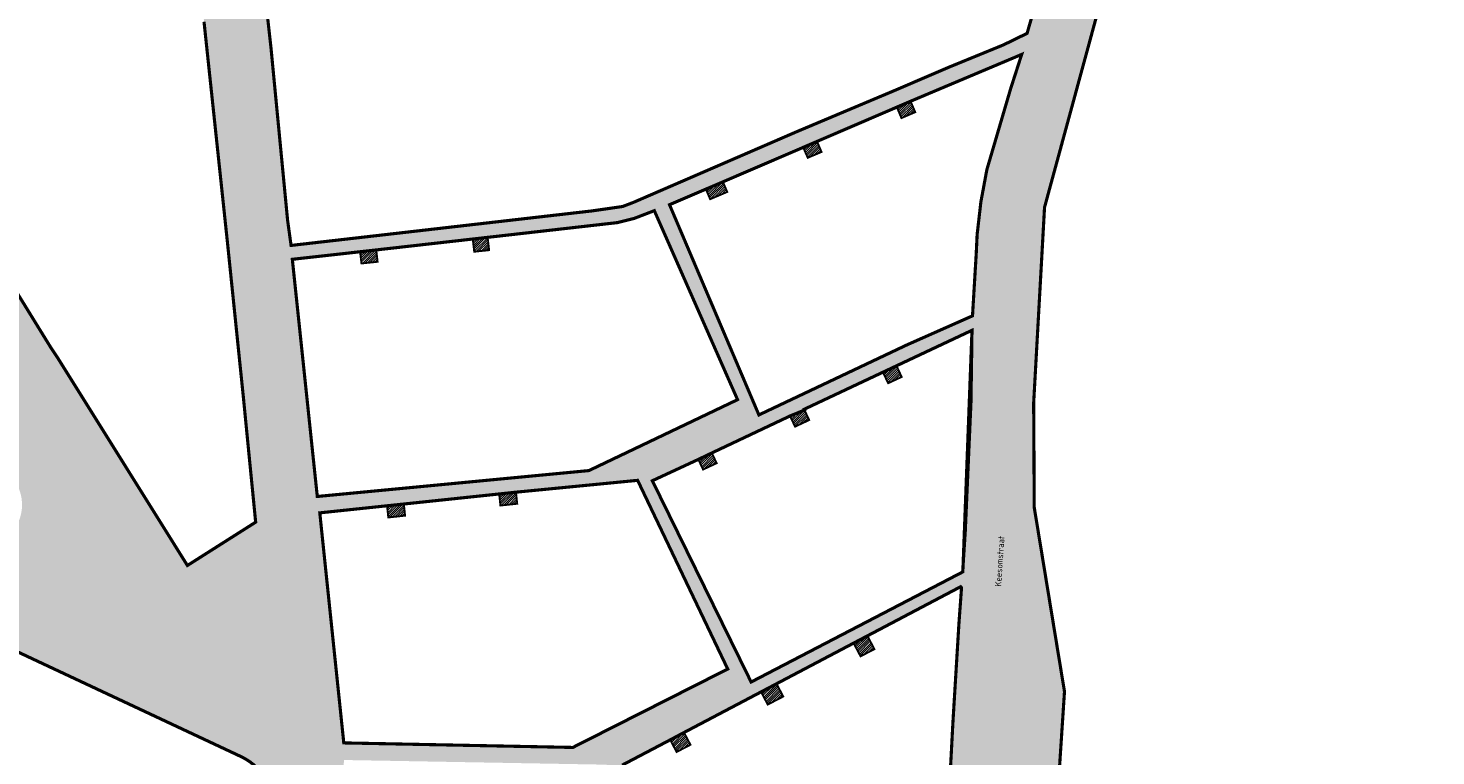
# Model space of a CAD drawing. Header units: metres. Extents: x 154159 to 155375, y 460880 to 461395.
# Tile 7 of 10: x 154533 to 154757, y 461072 to 461189. Entities that reach past the tile are written whole.
import ezdxf

# ---------------------------------------------------------------- set-up
doc = ezdxf.new("R2010")
doc.units = ezdxf.units.M
doc.header["$MEASUREMENT"] = 0
for name, color, linetype, lineweight in [('B-WE-OG-BEBOUWING_STRAATNAAM-T35', 10, 'Continuous', 18), ('N-WE-KG-GRENS-V', 251, 'Continuous', 18), ('N-WE-KG-SYSTEEMGRENS-A', 253, 'Continuous', 50)]:
    doc.layers.add(name, color=color, linetype=linetype, lineweight=lineweight)
doc.layers.add('N-WE-KG-GRENS-G', color=7, linetype='Continuous', lineweight=50, true_color=0x0063c7)
doc.layers.add('N-WE-KG-SYSTEEMGRENS-G', color=7, linetype='Continuous', lineweight=50, true_color=0xeb00b0)
doc.styles.add('NLCS-ISO-M100-T25', font='NLCS-ISO.ttf')
pattern_1 = [(45, (154585.588, 461150.963), (-0.1767766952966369, 0.1767766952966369), [])]
pattern_2 = [(45, (154587.97, 461028.539), (-0.1767766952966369, 0.1767766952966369), [])]

msp = doc.modelspace()

# ---------------------------------------------------------------- hatches: boundary and pattern name
at = {"layer": 'N-WE-KG-GRENS-V'}
h = msp.add_hatch(dxfattribs=at)
h.set_pattern_fill('ANSI31', color=256, scale=2)
h.set_pattern_definition(pattern_1)
h.paths.add_polyline_path([(154672.017, 461174.173), (154674.227, 461175.111), (154673.482, 461176.861), (154671.2738034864, 461175.9234628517)])
h = msp.add_hatch(dxfattribs=at)
h.set_pattern_fill('ANSI31', color=256, scale=2)
h.set_pattern_definition(pattern_1)
h.paths.add_polyline_path([(154657.057, 461167.828), (154659.266, 461168.765), (154658.541456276, 461170.4459414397), (154656.337, 461169.497)])
h = msp.add_hatch(dxfattribs=at)
h.set_pattern_fill('ANSI31', color=256, scale=2)
h.set_pattern_definition(pattern_1)
h.paths.add_polyline_path([(154640.792, 461162.829), (154641.48, 461161.221), (154644.213, 461162.381), (154643.522, 461163.997)])
h = msp.add_hatch(dxfattribs=at)
h.set_pattern_fill('ANSI31', color=256, scale=2)
h.set_pattern_definition(pattern_1)
h.paths.add_polyline_path([(154603.804, 461152.838), (154606.19, 461153.086), (154605.9571405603, 461155.135538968), (154603.574, 461154.867)])
h = msp.add_hatch(dxfattribs=at)
h.set_pattern_fill('ANSI31', color=256, scale=2)
h.set_pattern_definition(pattern_1)
h.paths.add_polyline_path([(154585.588, 461152.837), (154585.8, 461150.963), (154588.386, 461151.233), (154588.172, 461153.128)])
h = msp.add_hatch(dxfattribs=at)
h.set_pattern_fill('ANSI31', color=256, scale=2)
h.set_pattern_definition(pattern_2)
h.paths.add_polyline_path([(154669.0640000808, 461133.609000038), (154669.895, 461131.842), (154672.0645397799, 461132.852989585), (154671.2360000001, 461134.6310000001)])
h = msp.add_hatch(dxfattribs=at)
h.set_pattern_fill('ANSI31', color=256, scale=2)
h.set_pattern_definition(pattern_2)
h.paths.add_polyline_path([(154654.225, 461126.619), (154655.032, 461124.913), (154657.297, 461125.969), (154656.547, 461127.565)])
h = msp.add_hatch(dxfattribs=at)
h.set_pattern_fill('ANSI31', color=256, scale=2)
h.set_pattern_definition(pattern_2)
h.paths.add_polyline_path([(154639.5840047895, 461119.6855373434), (154640.349, 461118.069), (154642.524, 461119.083), (154641.75, 461120.72)])
h = msp.add_hatch(dxfattribs=at)
h.set_pattern_fill('ANSI31', color=256, scale=2)
h.set_pattern_definition(pattern_2)
h.paths.add_polyline_path([(154607.7938214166, 461114.1659811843), (154607.988, 461112.323), (154610.6756816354, 461112.6082850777), (154610.48, 461114.449)])
h = msp.add_hatch(dxfattribs=at)
h.set_pattern_fill('ANSI31', color=256, scale=2)
h.set_pattern_definition(pattern_2)
h.paths.add_polyline_path([(154590.088, 461110.421), (154592.774, 461110.706), (154592.5799123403, 461112.5697862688), (154589.892, 461112.287)])
h = msp.add_hatch(dxfattribs=at)
h.set_pattern_fill('ANSI31', color=256, scale=2)
h.set_pattern_definition(pattern_2)
h.paths.add_polyline_path([(154664.377, 461090.361), (154665.491, 461088.248), (154667.709, 461089.401), (154666.589, 461091.527)])
h = msp.add_hatch(dxfattribs=at)
h.set_pattern_fill('ANSI31', color=256, scale=2)
h.set_pattern_definition(pattern_2)
h.paths.add_polyline_path([(154649.6039532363, 461082.5731916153), (154650.672, 461080.547), (154653.157, 461081.838), (154652.0816663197, 461083.8787354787)])
h = msp.add_hatch(dxfattribs=at)
h.set_pattern_fill('ANSI31', color=256, scale=2)
h.set_pattern_definition(pattern_2)
h.paths.add_polyline_path([(154635.1, 461074.92), (154636.12, 461072.984), (154638.339, 461074.137), (154637.308, 461076.095)])
at = {"layer": 'N-WE-KG-SYSTEEMGRENS-A'}
h = msp.add_hatch(color=256, dxfattribs=at)
h.dxf.hatch_style = 1
h.paths.add_polyline_path([(154622.576, 461159.35), (154574.567, 461153.843), (154574.012, 461157.871), (154571.373, 461185.258), (154568.9837534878, 461206.7698718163, -0.2711783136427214), (154573.139, 461215.687), (154574.911, 461216.639), (154576.6719569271, 461217.3144577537), (154577.3837617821, 461217.452086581), (154576.7584144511, 461220.7016147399), (154573.812, 461220.095), (154548.9457662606, 461214.911460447), (154549.6136428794, 461211.7095813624), (154550.736, 461211.926), (154553.239, 461211.887), (154554.658, 461211.432), (154556.17, 461210.231), (154557.084, 461209.102), (154557.468, 461208.19), (154558.532, 461206.397), (154559.3857503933, 461203.3861553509), (154560.1718660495, 461196.0383396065), (154560.669, 461189.549), (154564.4104154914, 461154.3114369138), (154566.9565891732, 461129.5674726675), (154567.5587970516, 461123.4376027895), (154568.914, 461109.672), (154558.017, 461102.758), (154537.218, 461136.039), (154536.2841631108, 461137.4192421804), (154521.769, 461160.967), (154518.0414097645, 461167.2158728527), (154513.0616231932, 461175.2607504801), (154508.936, 461181.651), (154508.2128142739, 461182.6595050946), (154507.605, 461182.88), (154506.2756870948, 461185.0809480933, -0.06103630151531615), (154502.5033096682, 461193.2332418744, -0.4148741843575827), (154507.9853859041, 461203.3914156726), (154507.3103225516, 461206.8249247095), (154505.617, 461206.492), (154503.946, 461206.0395), (154502.1681801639, 461205.5471219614), (154501.233, 461205.198), (154482.632, 461202.9), (154480.3416971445, 461203.3641251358), (154478.747, 461203.784), (154476.8047556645, 461199.0934799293), (154476.918, 461199.05), (154478.008, 461198.424), (154480.353, 461196.497), (154485.2360369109, 461188.8925997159), (154499.324950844, 461166.0654747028), (154511.3864012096, 461146.5359220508), (154518.1344342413, 461136.2400318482), (154530.8849999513, 461115.51800008, -0.2212520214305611), (154531.0650170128, 461109.7432865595, -0.05531988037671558), (154530.308, 461108.407, -0.354652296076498), (154522.258, 461106.623), (154521.458, 461106.867), (154500.871, 461116.552), (154500.078, 461116.88), (154484.713, 461124.236), (154463.863, 461134.212), (154420.165, 461154.898), (154397.645, 461165.723), (154395.455, 461166.684), (154392.253, 461168.62, -0.2824878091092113), (154390.1765841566, 461175.0059130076), (154409.82, 461221.438), (154410.394, 461222.643), (154411.248, 461223.816), (154412.213, 461224.544), (154413.33, 461224.937), (154414.608, 461225.192), (154415.81, 461225.199), (154417.023, 461224.924), (154419.1085558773, 461229.6890117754), (154400.165569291, 461237.9289183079), (154397.8700000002, 461232.8199999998), (154398.665, 461232.049), (154399.06, 461231.461), (154399.342, 461230.779), (154399.505, 461229.952), (154399.364, 461228.703), (154398.87, 461226.641), (154397.6410596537, 461223.7464223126), (154391.3386703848, 461208.9761422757), (154386.459, 461197.718), (154382.327, 461188.437), (154379.851002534, 461182.9372072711), (154378.1956245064, 461179.2418441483, 0.3799013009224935), (154386.302, 461157.636), (154394.65, 461153.645), (154413.098, 461144.87), (154437.524, 461133.287), (154440.64, 461131.726), (154452.177, 461125.981), (154453.7879999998, 461125.1720000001, -0.04268526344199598), (154456.012, 461123.605, -0.1980463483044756), (154457.7091165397, 461119.6671682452, -0.06460746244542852), (154456.8959225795, 461115.2592663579), (154436.988, 461062.006), (154438.8508859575, 461055.1451039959), (154441.596652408, 461056.0883937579, -0.2342012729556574), (154445.9156719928, 461055.5059543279), (154446.6766981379, 461054.7662197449, 0.03600803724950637), (154449.318551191, 461052.2873510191), (154450.7530443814, 461051.2021566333), (154451.312940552, 461050.8785802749), (154452.8054012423, 461050.2089394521), (154502.1555620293, 461028.5540121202), (154505.5833455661, 461027.0767877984), (154536.5545386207, 461013.5614242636, 0.1366934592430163), (154534.3167948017, 461015.6071693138), (154546.7209999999, 461010.2970000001), (154550.632999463, 461008.5420002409), (154562.0349999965, 461003.7160000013), (154566.3949999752, 461002.0870000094), (154573.878, 461000.015, 0.05952406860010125), (154593.6, 460998.082, 0.005403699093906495), (154609.2539999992, 460997.733, -0.01774286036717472), (154619.4879999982, 460997.252), (154619.790312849, 460997.226451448), (154619.9207131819, 460996.2144943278), (154621.3378623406, 460996.1190587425, 0.03622299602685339), (154633.012, 460996.2822096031, 0.1231570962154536), (154643.8636973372, 460999.9855318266), (154672.5226153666, 461016.2248181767, -0.5064531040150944), (154675.1344143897, 461015.4065058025), (154675.2284557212, 461015.0520858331), (154675.7743941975, 461014.052945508), (154684.6951672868, 461011.4357398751), (154687.6071688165, 461023.0128811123), (154695.565928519, 461044.8277714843), (154698.0532105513, 461082.624624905), (154693.2248445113, 461112.0202233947), (154693.1329617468, 461128.7329815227), (154694.8680876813, 461159.928093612), (154704.6935663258, 461196.0217189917), (154706.709, 461209.206), (154710.7421959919, 461236.5370520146), (154726.1929533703, 461235.5194022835), (154746.4888086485, 461236.7899583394), (154757.3450000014, 461247.0970000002), (154739.0619999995, 461255.4439999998), (154735.8638078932, 461259.8944446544), (154731.8634659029, 461257.276138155), (154725.9679784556, 461253.766006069), (154725.208743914, 461253.3848234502), (154722.5453081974, 461252.074797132), (154723.4721589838, 461250.1904015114, -0.05737714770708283), (154711.7682870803, 461245.9405466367), (154710.8099066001, 461245.5634314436), (154711.176, 461246.362), (154712.679, 461248.442), (154714.764, 461250.021), (154691.6604463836, 461243.8886844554), (154692.3524956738, 461240.4222378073), (154693.919, 461240.643), (154695.353, 461240.229), (154697.365, 461238.944), (154698.227, 461237.466), (154698.429, 461234.904), (154697.614, 461210.079), (154696.757, 461204.559), (154695.101, 461198.157), (154692.079, 461187.695), (154688.317, 461185.861), (154679.541, 461182.271), (154671.076, 461178.638), (154655.2990550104, 461171.9998900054), (154629.254, 461160.727), (154627.495, 461160.056)])
h.paths.add_polyline_path([(154673.482, 461176.861), (154691.221, 461184.336), (154689.474, 461178.922), (154685.659, 461165.941), (154684.708, 461160.815), (154684.11, 461155.63), (154683.9615145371, 461152.529083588), (154683.367, 461142.605), (154672.878, 461137.961), (154649.263, 461126.79), (154634.99, 461160.347), (154640.792, 461162.829), (154643.522, 461163.997), (154656.337, 461169.497), (154658.541456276, 461170.4459414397), (154671.274, 461175.9129455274)], flags=16)
h.paths.add_polyline_path([(154622.128, 461117.907), (154578.754, 461113.772), (154574.7687861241, 461151.6283597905), (154585.588, 461152.837), (154588.172, 461153.128), (154603.5740420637, 461154.8666289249), (154605.97, 461155.137), (154626.689, 461157.491), (154629.337, 461158.152), (154632.564, 461159.393), (154645.853, 461129.225)], flags=16)
h.paths.add_polyline_path([(154671.236, 461134.631), (154683.286, 461140.299), (154681.821, 461101.733), (154648.022, 461084.154), (154632.251, 461116.283), (154639.5840047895, 461119.6855373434), (154641.75, 461120.72), (154654.225, 461126.619), (154656.547, 461127.565), (154656.488, 461127.69), (154669.0638884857, 461133.6089475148)], flags=16)
h.paths.add_polyline_path([(154619.553, 461073.712), (154582.983, 461074.435), (154582.9830013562, 461074.4357063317), (154582.944, 461074.829), (154579.1524499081, 461111.1570473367), (154589.892, 461112.287), (154592.5799123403, 461112.5697862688), (154607.7931170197, 461114.1726667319), (154610.4790221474, 461114.4581983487), (154629.901, 461116.349), (154644.282, 461086.23)], flags=16)
h.paths.add_polyline_path([(154666.5906081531, 461091.5239473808), (154681.636, 461099.455), (154681.6308875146, 461099.452304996), (154681.189, 461093.317), (154680.2385554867, 461077.6891238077), (154679.319, 461060.378), (154673.463, 461057.22), (154643.874, 461039.816), (154627.645, 461071.002), (154635.1, 461074.92), (154637.308, 461076.095), (154649.6039532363, 461082.5731916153), (154652.0816663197, 461083.8787354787), (154664.377, 461090.361)], flags=16)
h.paths.add_polyline_path([(154581.801, 461034.063), (154583.006, 461071.705), (154624.949, 461070.959), (154639.799, 461042.549), (154636.265, 461040.34), (154623.361, 461033.14)], flags=16)
h.paths.add_polyline_path([(154581.069, 461012.906), (154581.7220116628, 461031.7799996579), (154581.722, 461031.78), (154590.211, 461031.531), (154593.009, 461031.449), (154606.7364911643, 461031.0302260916), (154609.535, 461030.964), (154620.905, 461030.631), (154634.9031935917, 461005.608244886), (154632.717, 461004.935), (154609.692, 461005.678), (154590.024, 461006.134, -0.05709303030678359), (154587.053, 461006.527, -0.2939314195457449)], flags=16)
h.paths.add_polyline_path([(154664.1108435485, 461049.7862741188), (154679.136, 461058.459), (154679.137, 461058.461), (154678.579, 461052.874), (154677.451, 461031.774), (154677.059, 461030.373), (154676.248, 461028.881), (154675.011, 461027.837), (154637.143, 461006.298), (154625.402, 461027.443), (154633.412222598, 461032.0666100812), (154635.5330855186, 461033.2908502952), (154647.6573348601, 461040.2894136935), (154649.778, 461041.514), (154662.032, 461048.587)], flags=16)
h.paths.add_polyline_path([(154453.4480000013, 461066.5400000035), (154470.3389999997, 461110.7669999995, -0.386860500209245), (154478.756, 461113.419), (154566.5383321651, 461072.2674401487, -0.3056902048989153), (154571.792, 461063.549), (154569.7328510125, 461022.6985173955, -0.372916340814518), (154561.317, 461014.424), (154558.959, 461014.499), (154556.9629999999, 461015.025), (154535.62150081, 461024.3681071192), (154517.3981643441, 461032.3085053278), (154486.2816819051, 461045.9700423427), (154472.0223494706, 461052.2134245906), (154468.529, 461053.743), (154459.998, 461057.048), (154457.446, 461058.295), (154455.1329999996, 461059.9280000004, -0.3158779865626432)], flags=16)

# ---------------------------------------------------------------- linework, layer by layer
at = {"layer": 'N-WE-KG-GRENS-G', "const_width": 0.3, "flags": 128}
for points in [[(154672.017, 461174.173), (154674.227, 461175.111), (154673.482, 461176.861), (154671.2738034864, 461175.9234628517)], [(154657.057, 461167.828), (154659.266, 461168.765), (154658.541456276, 461170.4459414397), (154656.337, 461169.497)], [(154640.792, 461162.829), (154641.48, 461161.221), (154644.213, 461162.381), (154643.522, 461163.997)], [(154603.804, 461152.838), (154606.19, 461153.086), (154605.9571405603, 461155.135538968), (154603.574, 461154.867)], [(154585.8, 461150.963), (154585.588, 461152.837), (154588.172, 461153.128), (154588.386, 461151.233)], [(154669.895, 461131.842), (154669.0640000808, 461133.609000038), (154671.2360000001, 461134.6310000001), (154672.0645397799, 461132.852989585)], [(154655.032, 461124.913), (154654.225, 461126.619), (154656.547, 461127.565), (154657.297, 461125.969)], [(154640.349, 461118.069), (154639.5840047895, 461119.6855373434), (154641.75, 461120.72), (154642.524, 461119.083)], [(154607.988, 461112.323), (154607.7938214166, 461114.1659811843), (154610.48, 461114.449), (154610.6756816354, 461112.6082850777)], [(154590.088, 461110.421), (154592.774, 461110.706), (154592.5799123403, 461112.5697862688), (154589.892, 461112.287)], [(154665.491, 461088.248), (154664.377, 461090.361), (154666.589, 461091.527), (154667.709, 461089.401)], [(154650.672, 461080.547), (154649.6039532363, 461082.5731916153), (154652.0816663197, 461083.8787354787), (154653.157, 461081.838)], [(154636.12, 461072.984), (154635.1, 461074.92), (154637.308, 461076.095), (154638.339, 461074.137)]]:
    msp.add_lwpolyline(points, close=True, dxfattribs=at)
at = {"layer": 'N-WE-KG-SYSTEEMGRENS-G', "const_width": 0.5, "flags": 128}
for points in [[(154568.9837534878, 461206.7698718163), (154571.373, 461185.258), (154574.012, 461157.871), (154574.567, 461153.843), (154622.576, 461159.35), (154627.495, 461160.056), (154629.254, 461160.727), (154655.2990550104, 461171.9998900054), (154671.076, 461178.638), (154679.541, 461182.271), (154688.317, 461185.861), (154692.079, 461187.695), (154695.101, 461198.157)], [(154704.6935663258, 461196.0217189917), (154694.8680876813, 461159.928093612), (154693.1329617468, 461128.7329815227), (154693.2248445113, 461112.0202233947), (154698.0532105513, 461082.624624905), (154695.565928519, 461044.8277714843)], [(154681.7940540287, 461101.7177601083), (154682.212, 461108.174), (154683.122, 461128.837), (154683.286, 461140.299)]]:
    msp.add_lwpolyline(points, dxfattribs=at)
msp.add_lwpolyline([(154502.5033096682, 461193.2332418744, 0.0610363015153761), (154506.2756870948, 461185.0809480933), (154507.605, 461182.88), (154508.2128142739, 461182.6595050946), (154508.936, 461181.651), (154513.0616231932, 461175.2607504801), (154518.0414097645, 461167.2158728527), (154521.769, 461160.967), (154536.2841631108, 461137.4192421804), (154537.218, 461136.039), (154558.017, 461102.758), (154568.914, 461109.672), (154567.5587970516, 461123.4376027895), (154566.9565891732, 461129.5674726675), (154564.4104154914, 461154.3114369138), (154560.669, 461189.549)], format="xyb", dxfattribs=at)
for points in [[(154691.221, 461184.336), (154673.482, 461176.861), (154671.274, 461175.9129455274), (154658.541456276, 461170.4459414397), (154656.337, 461169.497), (154643.522, 461163.997), (154640.792, 461162.829), (154634.99, 461160.347), (154649.263, 461126.79), (154672.878, 461137.961), (154683.367, 461142.605), (154683.9615145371, 461152.529083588), (154684.11, 461155.63), (154684.708, 461160.815), (154685.659, 461165.941), (154689.474, 461178.922)], [(154578.754, 461113.772), (154622.128, 461117.907), (154645.853, 461129.225), (154632.564, 461159.393), (154629.337, 461158.152), (154626.689, 461157.491), (154605.97, 461155.137), (154603.5740420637, 461154.8666289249), (154588.172, 461153.128), (154585.588, 461152.837), (154574.7687861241, 461151.6283597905)], [(154683.286, 461140.299), (154671.236, 461134.631), (154669.0638884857, 461133.6089475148), (154656.488, 461127.69), (154656.547, 461127.565), (154654.225, 461126.619), (154641.75, 461120.72), (154639.5840047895, 461119.6855373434), (154632.251, 461116.283), (154648.022, 461084.154), (154681.821, 461101.733)], [(154582.983, 461074.435), (154619.553, 461073.712), (154644.282, 461086.23), (154629.901, 461116.349), (154610.4790221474, 461114.4581983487), (154607.7931170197, 461114.1726667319), (154592.5799123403, 461112.5697862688), (154589.892, 461112.287), (154579.1524499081, 461111.1570473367), (154582.944, 461074.829), (154582.9830013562, 461074.4357063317), (154582.983003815, 461074.4349999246)], [(154681.636, 461099.455), (154666.5906081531, 461091.5239473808), (154664.377, 461090.361), (154652.0816663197, 461083.8787354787), (154649.6039532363, 461082.5731916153), (154637.308, 461076.095), (154635.1, 461074.92), (154627.645, 461071.002), (154643.874, 461039.816), (154673.463, 461057.22), (154679.319, 461060.378), (154680.2385554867, 461077.6891238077), (154681.189, 461093.317), (154681.6308875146, 461099.452304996)]]:
    msp.add_lwpolyline(points, close=True, dxfattribs=at)
msp.add_lwpolyline([(154453.4480000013, 461066.5400000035), (154470.3389999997, 461110.7669999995, -0.3868605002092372), (154478.756, 461113.419), (154566.5383321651, 461072.2674401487, -0.3056902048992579), (154571.792, 461063.549), (154569.7328510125, 461022.6985173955, -0.3729163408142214), (154561.317, 461014.424), (154558.959, 461014.499), (154556.9629999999, 461015.025), (154535.62150081, 461024.3681071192), (154517.3981643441, 461032.3085053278), (154486.2816819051, 461045.9700423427), (154472.0223494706, 461052.2134245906), (154468.529, 461053.743), (154459.998, 461057.048), (154457.446, 461058.295), (154455.1329999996, 461059.9280000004, -0.3158779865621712), (154453.448, 461066.54)], format="xyb", close=True, dxfattribs=at)

# ---------------------------------------------------------------- texts
at = {"layer": 'B-WE-OG-BEBOUWING_STRAATNAAM-T35', "insert": (154687.713, 461103.433), "char_height": 1, "attachment_point": 5, "rotation": 86.2, "style": 'NLCS-ISO-M100-T25'}
msp.add_mtext('Keesomstraat', dxfattribs=at)

doc.saveas('drawing.dxf')
